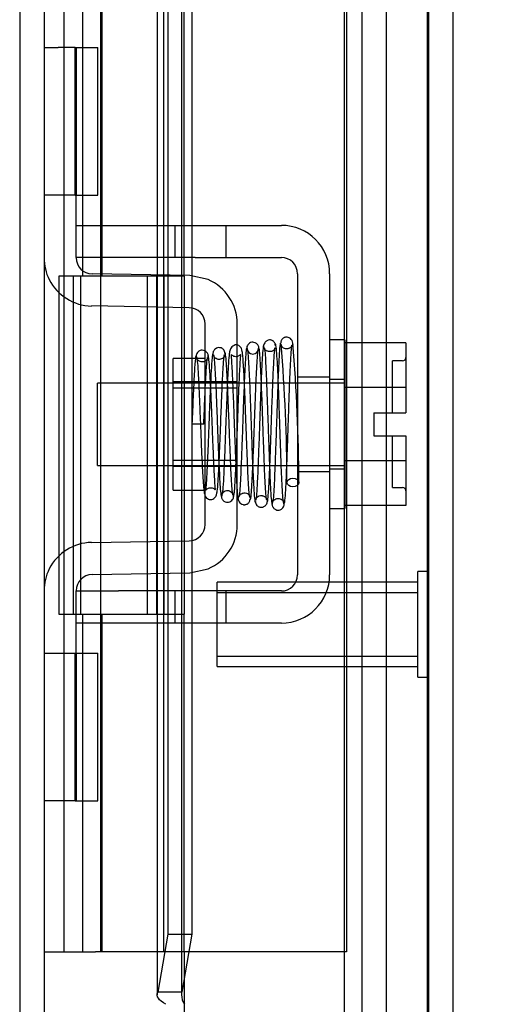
# Model space of a CAD drawing. Header units: inches. Extents: x 1 to 240, y -1 to 159.
# Tile 4 of 61: x 20.89 to 22.33, y 63.66 to 66.57. Entities that reach past the tile are written whole.
import ezdxf
from ezdxf.enums import TextEntityAlignment as Align
from ezdxf.lldxf.tags import DXFTag

# ---------------------------------------------------------------- set-up
doc = ezdxf.new("R2010")
doc.units = ezdxf.units.IN
doc.header["$MEASUREMENT"] = 0
for name, color, linetype in [('COM42667', 7, 'Continuous'), ('COM42780', 7, 'Continuous'), ('COM48605', 7, 'Continuous'), ('COM70220', 7, 'Continuous'), ('COM70726-5', 7, 'Continuous'), ('Default', 7, 'Continuous'), ('HNG10620-32B', 7, 'Continuous'), ('HNG10620-32C', 7, 'Continuous'), ('HNG10620-32P', 7, 'Continuous'), ('SCC19011', 7, 'Continuous'), ('SPR20265', 7, 'Continuous'), ('STD26258', 7, 'Continuous'), ('WAF25035', 7, 'Continuous')]:
    doc.layers.add(name, color=color, linetype=linetype)
doc.styles.add('SEACAD_Times_New_Roman', font='times.ttf')
tags = doc.linetypes.add('HIDDEN2', pattern=[0.1875, 0.125, -0.0625]).pattern_tags.tags
tags[6:7] = [DXFTag(74, 4), DXFTag(75, 0), DXFTag(340, '0'), DXFTag(46, 0.0), DXFTag(50, 0.0), DXFTag(44, 0.0), DXFTag(45, 0.0)]
tags[4:5] = [DXFTag(74, 4), DXFTag(75, 0), DXFTag(340, '0'), DXFTag(46, 0.0), DXFTag(50, 0.0), DXFTag(44, 0.0), DXFTag(45, 0.0)]
doc.dimstyles.new('HAMMOND_(STH_-_240x160)', dxfattribs={"dimtxt": 1, "dimasz": 1.25, "dimexe": 0.5, "dimexo": 0.5, "dimgap": 0.25, "dimtad": 0, "dimtih": 1, "dimtoh": 1, "dimlfac": 0.125, "dimzin": 0, "dimdsep": 46, "dimtxsty": 'SEACAD_Times_New_Roman', "dimblk1": '_SE_FILLED', "dimblk2": '_SE_FILLED', "dimsah": 1, "dimcen": 0.5, "dimadec": 0, "dimazin": 0, "dimtfac": 0.8, "dimtofl": 0, "dimtmove": 0, "dimatfit": 3, "dimfxl": 1, "dimtolj": 1, "dimtzin": 0, "dimarcsym": 0})

# ---------------------------------------------------------------- blocks, each defined once
blk = doc.blocks.new('SE6')
at = {"layer": 'COM42667', "color": 7, "linetype": 'HIDDEN2'}
for p, q in [((21.0603, 65.9638), (21.1853, 65.9638)), ((21.1853, 65.9638), (21.3523, 65.9638)), ((21.3523, 65.9638), (21.4123, 65.9638)), ((21.3523, 65.9638), (21.3523, 65.8688)), ((21.4123, 65.9638), (21.6678, 65.9638)), ((21.5048, 65.8688), (21.5048, 65.9638)), ((21.0603, 65.8688), (21.0603, 65.9063)), ((21.1853, 65.8688), (21.0603, 65.8688)), ((21.3523, 65.8688), (21.1853, 65.8688)), ((21.4123, 65.8688), (21.3523, 65.8688)), ((21.4123, 65.8688), (21.6678, 65.8688)), ((21.7158, 65.8208), (21.7158, 64.9293)), ((21.8108, 65.8208), (21.8108, 64.9293)), ((21.7158, 65.5156), (21.8108, 65.5156)), ((21.7158, 65.2346), (21.8108, 65.2346)), ((21.0603, 64.8813), (21.1853, 64.8813)), ((21.0603, 64.8438), (21.0603, 64.8813)), ((21.3523, 64.8813), (21.1853, 64.8813)), ((21.4123, 64.8813), (21.3523, 64.8813)), ((21.3523, 64.8813), (21.3523, 64.7863)), ((21.6678, 64.8813), (21.4123, 64.8813)), ((21.5048, 64.7863), (21.5048, 64.8813)), ((21.1853, 64.7863), (21.0603, 64.7863)), ((21.1853, 64.7873), (21.1853, 64.7863)), ((21.1853, 64.7873), (21.2452, 64.7873)), ((21.3523, 64.7863), (21.1853, 64.7863)), ((21.2452, 64.7873), (21.2452, 64.7863)), ((21.2452, 64.7873), (21.2735, 64.7873)), ((21.2735, 64.7873), (21.2735, 64.7863)), ((21.2735, 64.7873), (21.352, 64.7873)), ((21.4123, 64.7863), (21.3523, 64.7863)), ((21.3861, 64.7873), (21.3861, 64.7863)), ((21.6678, 64.7863), (21.4123, 64.7863)), ((21.413, 64.7873), (21.4353, 64.7873)), ((21.4353, 64.7873), (21.4353, 64.7863))]:
    blk.add_line(p, q, dxfattribs=at)
for centre, radius, start, end in [((21.6678, 65.8208), 0.143, 0, 90), ((21.6678, 65.8208), 0.048, 0, 90), ((21.6678, 64.9293), 0.143, 270, 0), ((21.6678, 64.9293), 0.048, 270, 0)]:
    blk.add_arc(centre, radius, start, end, dxfattribs=at)
at = {"layer": 'COM42780', "color": 7, "linetype": 'HIDDEN2'}
for p, q in [((20.9653, 66.4903), (21.0072, 66.4903)), ((21.0576, 66.4903), (21.0072, 66.4903)), ((21.0576, 66.4903), (21.1247, 66.4903)), ((21.0576, 66.0533), (21.0576, 66.4903)), ((21.0603, 66.4903), (21.0603, 66.0533)), ((21.1247, 66.0533), (21.1247, 66.4903)), ((21.0072, 66.0533), (20.9653, 66.0533)), ((21.0576, 66.0533), (21.0072, 66.0533)), ((21.0576, 66.0533), (21.1247, 66.0533)), ((21.0603, 65.9063), (21.0603, 66.0533)), ((21.3968, 65.815), (21.1075, 65.8201)), ((21.4509, 65.8033), (21.3968, 65.815)), ((21.3951, 65.72), (21.1058, 65.7251)), ((21.4423, 65.0781), (21.4423, 65.672)), ((21.5373, 65.0781), (21.5373, 65.672)), ((21.3473, 65.1801), (21.3473, 65.5701)), ((21.4423, 65.5701), (21.3473, 65.5701)), ((21.5373, 65.5001), (21.3473, 65.5001)), ((21.5373, 65.4816), (21.3473, 65.4816)), ((21.3473, 65.2686), (21.5373, 65.2686)), ((21.5373, 65.2501), (21.3473, 65.2501)), ((21.3473, 65.1801), (21.4423, 65.1801)), ((21.1058, 65.025), (21.3951, 65.0301)), ((21.1075, 64.93), (21.3968, 64.9351)), ((21.3968, 64.9351), (21.4509, 64.9468)), ((21.0603, 64.6968), (21.0603, 64.8438)), ((20.9653, 64.6968), (21.0072, 64.6968)), ((21.0072, 64.6968), (21.0576, 64.6968)), ((21.0576, 64.6968), (21.1247, 64.6968)), ((21.0576, 64.2598), (21.0576, 64.6968)), ((21.0603, 64.6968), (21.0603, 64.2598)), ((21.1247, 64.2598), (21.1247, 64.6968)), ((21.0593, 64.565), (21.0603, 64.565)), ((21.0593, 64.4557), (21.0593, 64.565)), ((21.0593, 64.5347), (21.0603, 64.5347)), ((21.0593, 64.4557), (21.0603, 64.4557)), ((21.0593, 64.4251), (21.0593, 64.4557)), ((21.0593, 64.4499), (21.0603, 64.4499)), ((21.0593, 64.4251), (21.0603, 64.4251)), ((21.0593, 64.3915), (21.0593, 64.4251)), ((21.0593, 64.3915), (21.0603, 64.3915)), ((21.0072, 64.2598), (20.9653, 64.2598)), ((21.0576, 64.2598), (21.0072, 64.2598)), ((21.0576, 64.2598), (21.1247, 64.2598))]:
    blk.add_line(p, q, dxfattribs=at)
for centre, radius, start, end in [((21.1083, 65.868), 0.143, 180, 206.9082), ((21.1083, 65.868), 0.048, 180, 269), ((21.1083, 65.868), 0.143, 206.9082, 269), ((21.3943, 65.672), 0.143, 0, 66.6665), ((21.3943, 65.672), 0.048, 0, 89), ((21.3943, 65.0781), 0.048, 271, 0), ((21.3943, 65.0781), 0.143, 293.3335, 0), ((21.1083, 64.8821), 0.143, 91, 153.0918), ((21.1083, 64.8821), 0.143, 153.0918, 180), ((21.1083, 64.8821), 0.048, 91, 180)]:
    blk.add_arc(centre, radius, start, end, dxfattribs=at)
at = {"layer": 'COM48605', "color": 7, "linetype": 'HIDDEN2'}
for p, q in [((22.1033, 96.8076), (22.1033, 62.8186)), ((21.3003, 95.9401), (21.3003, 63.686)), ((21.3723, 95.9401), (21.3723, 63.686)), ((21.3319, 95.7604), (21.3319, 63.8657)), ((21.4028, 83.7906), (21.4028, 63.8657)), ((21.3319, 63.8657), (21.3019, 63.6931)), ((21.3319, 63.8657), (21.4028, 63.8657)), ((21.4028, 63.8657), (21.3728, 63.6931)), ((21.3728, 63.6931), (21.3019, 63.6931))]:
    blk.add_line(p, q, dxfattribs=at)
at = {"layer": 'COM48605', "color": 7, "linetype": 'Continuous'}
for p, q in [((22.1753, 96.8076), (22.1753, 62.8186)), ((21.3803, 63.8131), (21.3803, 62.7826))]:
    blk.add_line(p, q, dxfattribs=at)
at = {"layer": 'COM48605', "color": 7, "linetype": 'HIDDEN2'}
blk.add_arc((21.4258, 63.6862), 0.0534, 180.2336, 212.4219, dxfattribs=at)
blk.add_open_spline([(21.3256, 63.6576), (21.3155, 63.6635), (21.308, 63.6694), (21.2999, 63.6813), (21.2992, 63.6872), (21.3019, 63.6931)], degree=3, knots=[0, 0, 0, 0, 0.5, 0.5, 1, 1, 1, 1], dxfattribs=at)
at = {"layer": 'COM70220', "color": 7, "linetype": 'HIDDEN2'}
for p, q in [((21.8533, 96.2906), (21.8533, 63.3356)), ((22.0993, 96.2906), (22.0993, 63.3356)), ((22.1013, 96.2906), (22.1013, 63.3356)), ((22.1023, 96.2906), (22.1023, 63.3356))]:
    blk.add_line(p, q, dxfattribs=at)
at = {"layer": 'COM70726-5', "color": 7, "linetype": 'HIDDEN2'}
for p, q in [((20.8933, 97.658), (20.8933, 61.9681)), ((21.9063, 96.5263), (21.9063, 63.0998)), ((21.9783, 96.5263), (21.9783, 63.0998))]:
    blk.add_line(p, q, dxfattribs=at)
at = {"layer": 'COM70726-5', "color": 7, "linetype": 'Continuous'}
blk.add_line((20.9653, 97.658), (20.9653, 61.9681), dxfattribs=at)
at = {"layer": 'HNG10620-32B', "color": 7, "linetype": 'HIDDEN2'}
for p, q in [((21.0253, 63.8131), (21.0253, 95.8131)), ((21.0797, 65.8131), (21.0797, 66.8131)), ((21.137, 65.8131), (21.137, 66.8131)), ((21.3203, 65.8131), (21.3203, 66.8131)), ((21.0797, 63.8131), (21.0797, 64.8131)), ((21.137, 63.8131), (21.137, 64.8131)), ((21.3203, 63.8131), (21.3203, 64.8131))]:
    blk.add_line(p, q, dxfattribs=at)
at = {"layer": 'HNG10620-32B', "color": 7, "linetype": 'Continuous'}
for p, q in [((21.3803, 65.8131), (21.3803, 66.8131)), ((21.1178, 65.8131), (21.0091, 65.8131)), ((21.0091, 65.8131), (21.0091, 64.8131)), ((21.0515, 65.8131), (21.0515, 64.8131)), ((21.3803, 65.8131), (21.1178, 65.8131)), ((21.0091, 64.8131), (21.1178, 64.8131)), ((21.1178, 64.8131), (21.3803, 64.8131)), ((21.3803, 63.8131), (21.3803, 64.8131)), ((20.9653, 63.8131), (20.9914, 63.8131)), ((20.9914, 63.8131), (21.1178, 63.8131)), ((21.3803, 63.8131), (21.1178, 63.8131))]:
    blk.add_line(p, q, dxfattribs=at)
at = {"layer": 'HNG10620-32C', "color": 7, "linetype": 'HIDDEN2'}
for p, q in [((21.8603, 95.8131), (21.8603, 63.8131)), ((21.1328, 65.8131), (21.1328, 64.8131)), ((21.2703, 65.8131), (21.2703, 64.8131)), ((21.2983, 65.8131), (21.2983, 64.8131)), ((21.3203, 65.8131), (21.3203, 64.8131)), ((21.4093, 63.8131), (21.3803, 63.8131)), ((21.8603, 63.8131), (21.4093, 63.8131))]:
    blk.add_line(p, q, dxfattribs=at)
at = {"layer": 'HNG10620-32C', "color": 7, "linetype": 'Continuous'}
for p, q in [((21.0728, 65.8131), (21.0728, 64.8131)), ((21.3803, 65.8131), (21.1178, 65.8131)), ((21.3803, 65.8131), (21.3803, 64.8131)), ((21.1178, 64.8131), (21.3803, 64.8131))]:
    blk.add_line(p, q, dxfattribs=at)
at = {"layer": 'HNG10620-32P', "color": 7, "linetype": 'HIDDEN2'}
for p, q in [((21.1328, 95.3742), (21.1328, 63.8131)), ((21.3203, 63.8131), (21.3203, 95.3742))]:
    blk.add_line(p, q, dxfattribs=at)
at = {"layer": 'SCC19011', "color": 7, "linetype": 'HIDDEN2'}
for p, q in [((22.0368, 65.6161), (21.8558, 65.6161)), ((22.0368, 65.6161), (22.0368, 65.4839)), ((21.9968, 65.4091), (21.9968, 65.5626)), ((22.0268, 65.5626), (21.9968, 65.5626)), ((21.1238, 65.2531), (21.1238, 65.4971)), ((21.8558, 65.4971), (21.1238, 65.4971)), ((22.0368, 65.4839), (21.8558, 65.4839)), ((22.0368, 65.4839), (22.0368, 65.4091)), ((21.9418, 65.4091), (21.9418, 65.3411)), ((21.9418, 65.4091), (22.0368, 65.4091)), ((21.9418, 65.3411), (22.0368, 65.3411)), ((21.9968, 65.1876), (21.9968, 65.3411)), ((22.0368, 65.3411), (22.0368, 65.2662)), ((21.1238, 65.2531), (21.8558, 65.2531)), ((22.0368, 65.2662), (21.8558, 65.2662)), ((22.0368, 65.2662), (22.0368, 65.1341)), ((21.9968, 65.1876), (22.0268, 65.1876)), ((22.0368, 65.1341), (21.8558, 65.1341))]:
    blk.add_line(p, q, dxfattribs=at)
for centre, start, end in [((22.0268, 65.5726), 270, 0), ((22.0268, 65.1776), 0, 90)]:
    blk.add_arc(centre, 0.01, start, end, dxfattribs=at)
at = {"layer": 'SPR20265', "color": 7, "linetype": 'HIDDEN2'}
blk.add_line((21.4383, 65.3751), (21.4033, 65.3751), dxfattribs=at)
for centre, radius, start, end in [((21.5834, 65.5997), 0.0169, 180.7799, 0.2284), ((16.7653, 65.1974), 4.9192, 0.0554, 4.8416), ((16.7347, 65.1961), 4.9849, 0.0776, 4.8175)]:
    blk.add_arc(centre, radius, start, end, dxfattribs=at)
blk.add_ellipse((21.702, 65.2025), major_axis=(0.0175, 0), ratio=0.707107, dxfattribs=at)
for points, knots in [([(21.6501, 65.6072), (21.6501, 65.6081), (21.6501, 65.6097), (21.6496, 65.6126), (21.6486, 65.6154), (21.647, 65.6181), (21.6448, 65.6206), (21.6421, 65.6226), (21.639, 65.624), (21.6343, 65.625), (21.6282, 65.6241), (21.6209, 65.6197), (21.6151, 65.6108), (21.6142, 65.6042), (21.6137, 65.6)], [0, 0, 0, 0, 0.045056, 0.086229, 0.124988, 0.163044, 0.202115, 0.243689, 0.288908, 0.338607, 0.455438, 0.607761, 0.792001, 1, 1, 1, 1]), ([(21.7025, 65.6109), (21.7022, 65.6139), (21.7016, 65.6187), (21.6978, 65.6261), (21.692, 65.6311), (21.6861, 65.633), (21.6815, 65.6331), (21.6781, 65.6324), (21.6748, 65.631), (21.6718, 65.6288), (21.6693, 65.6259), (21.6675, 65.6227), (21.6664, 65.6191), (21.6663, 65.617), (21.6663, 65.6157)], [0, 0, 0, 0, 0.174153, 0.333945, 0.47646, 0.59716, 0.649734, 0.701139, 0.752042, 0.802639, 0.852867, 0.902545, 0.951555, 1, 1, 1, 1]), ([(21.4521, 65.5743), (21.4517, 65.5777), (21.4508, 65.5833), (21.4449, 65.5907), (21.4376, 65.5942), (21.4306, 65.5946), (21.424, 65.5922), (21.4191, 65.5878), (21.4162, 65.5823), (21.4159, 65.5788), (21.4157, 65.5769)], [0, 0, 0, 0, 0.171749, 0.337669, 0.486578, 0.613302, 0.730062, 0.835396, 0.925606, 1, 1, 1, 1]), ([(21.5006, 65.5847), (21.5006, 65.5856), (21.5006, 65.5871), (21.5, 65.5899), (21.4989, 65.5926), (21.4973, 65.5952), (21.4951, 65.5976), (21.4914, 65.6003), (21.4857, 65.6022), (21.4787, 65.6016), (21.4714, 65.5978), (21.4656, 65.5899), (21.4647, 65.584), (21.4642, 65.5804)], [0, 0, 0, 0, 0.035882, 0.073188, 0.112909, 0.155738, 0.202044, 0.251913, 0.361271, 0.485727, 0.637722, 0.812554, 1, 1, 1, 1]), ([(21.5745, 65.1578), (21.574, 65.1609), (21.5731, 65.1664), (21.5712, 65.1879), (21.5692, 65.2243), (21.567, 65.2763), (21.5651, 65.3265), (21.5635, 65.3702), (21.5622, 65.4055), (21.5611, 65.4355), (21.56, 65.4641), (21.5587, 65.494), (21.5573, 65.5242), (21.5557, 65.5527), (21.554, 65.5753), (21.5523, 65.5901), (21.5498, 65.5986), (21.5479, 65.6032), (21.5402, 65.6096), (21.5297, 65.611), (21.5178, 65.6022), (21.5142, 65.5891), (21.5126, 65.5751), (21.5104, 65.547), (21.5085, 65.5079), (21.5068, 65.4669), (21.5052, 65.4269), (21.5034, 65.3788), (21.5014, 65.3244), (21.4992, 65.2678), (21.4967, 65.2153), (21.4946, 65.1828), (21.4927, 65.167), (21.4918, 65.1646), (21.4913, 65.1633)], [0, 0, 0, 0, 0.030588, 0.059502, 0.112112, 0.15811, 0.197452, 0.230137, 0.256167, 0.276711, 0.298882, 0.32391, 0.351827, 0.382688, 0.416108, 0.444805, 0.466192, 0.480295, 0.488754, 0.504028, 0.526129, 0.547052, 0.567589, 0.611179, 0.65858, 0.685494, 0.716984, 0.753026, 0.793568, 0.838557, 0.887974, 0.941711, 0.970313, 1, 1, 1, 1]), ([(21.566, 65.6022), (21.5651, 65.6004), (21.5637, 65.5966), (21.5614, 65.5689), (21.5595, 65.5338), (21.5578, 65.4951), (21.5563, 65.4576), (21.555, 65.4241), (21.554, 65.3961), (21.5532, 65.3716), (21.5523, 65.3462), (21.5512, 65.3161), (21.5498, 65.2809), (21.5483, 65.2428), (21.5465, 65.2054), (21.5445, 65.1748), (21.5431, 65.1624), (21.5424, 65.1597)], [0, 0, 0, 0, 0.0928445, 0.1764398, 0.250853, 0.3161117, 0.3722873, 0.4194413, 0.4575828, 0.486995, 0.5193932, 0.5610525, 0.6119191, 0.6718945, 0.7408311, 0.8186093, 0.9050834, 0.9050834, 0.9050834, 0.9050834]), ([(21.6015, 65.5995), (21.6011, 65.6026), (21.6005, 65.6066), (21.5972, 65.6115), (21.5931, 65.6153), (21.5871, 65.6179), (21.5801, 65.618), (21.5736, 65.6155), (21.5687, 65.6109), (21.5658, 65.6053), (21.5654, 65.6017), (21.5653, 65.5998)], [0, 0, 0, 0, 0.147667, 0.223434, 0.298136, 0.43794, 0.563031, 0.685887, 0.803032, 0.90871, 1, 1, 1, 1]), ([(21.566, 65.5986), (21.5668, 65.5967), (21.5683, 65.5927), (21.5705, 65.5651), (21.5724, 65.5292), (21.5741, 65.4901), (21.5755, 65.4522), (21.5768, 65.4183), (21.5778, 65.3901), (21.5786, 65.3651), (21.5796, 65.3392), (21.5807, 65.3081), (21.582, 65.2718), (21.5836, 65.2325), (21.5855, 65.1936), (21.5877, 65.1607), (21.5898, 65.1434), (21.5911, 65.1423), (21.5916, 65.1427)], [0, 0, 0, 0, 0.0901431, 0.1716896, 0.2445993, 0.3087647, 0.3640858, 0.4105135, 0.4480006, 0.4769549, 0.5095978, 0.5514293, 0.6025201, 0.6629378, 0.7327928, 0.8121465, 0.90117, 0.9556697, 0.9556697, 0.9556697, 0.9556697]), ([(21.5768, 65.1533), (21.5776, 65.1567), (21.5792, 65.1704), (21.5813, 65.2026), (21.5832, 65.2413), (21.5848, 65.2802), (21.5862, 65.3159), (21.5873, 65.3462), (21.5882, 65.3716), (21.589, 65.3961), (21.59, 65.424), (21.5913, 65.4573), (21.5927, 65.4945), (21.5944, 65.5327), (21.5963, 65.567), (21.5985, 65.5937), (21.5999, 65.597), (21.6008, 65.5985)], [0.0993683, 0.0993683, 0.0993683, 0.0993683, 0.186074, 0.2649442, 0.3344393, 0.3946082, 0.4454453, 0.4869702, 0.519214, 0.5484623, 0.5863614, 0.633159, 0.6888194, 0.753351, 0.826756, 0.908978, 1, 1, 1, 1]), ([(21.6143, 65.6045), (21.6134, 65.5969), (21.6118, 65.5828), (21.6091, 65.5333), (21.6065, 65.4674), (21.6038, 65.3893), (21.6015, 65.3217), (21.5996, 65.2712), (21.5982, 65.236), (21.5967, 65.2051), (21.5953, 65.1798), (21.5938, 65.1602), (21.5928, 65.1539), (21.5923, 65.1504)], [0, 0, 0, 0, 0.115205, 0.233158, 0.353934, 0.477428, 0.603662, 0.668044, 0.733093, 0.798807, 0.865217, 0.932283, 1, 1, 1, 1]), ([(21.6253, 65.1508), (21.625, 65.1504), (21.624, 65.1511), (21.6223, 65.1659), (21.6203, 65.1968), (21.6185, 65.2342), (21.617, 65.2726), (21.6156, 65.3084), (21.6146, 65.3392), (21.6136, 65.3651), (21.6128, 65.3901), (21.6118, 65.4183), (21.6105, 65.4524), (21.6091, 65.4907), (21.6074, 65.5303), (21.6054, 65.5669), (21.6032, 65.5953), (21.6017, 65.5999), (21.6008, 65.6021)], [0.0521708, 0.0521708, 0.0521708, 0.0521708, 0.0958626, 0.1829684, 0.2611836, 0.3304706, 0.3907088, 0.4418475, 0.4838361, 0.5166603, 0.5458022, 0.5835599, 0.6303746, 0.6862392, 0.7511598, 0.8251036, 0.9080332, 1, 1, 1, 1]), ([(21.6487, 65.6), (21.6489, 65.5995), (21.6489, 65.5988), (21.6468, 65.5953), (21.6425, 65.5918), (21.6372, 65.59), (21.6327, 65.5898), (21.6293, 65.5903), (21.6257, 65.5914), (21.6223, 65.5934), (21.6192, 65.5962), (21.6169, 65.5997), (21.6154, 65.6036), (21.6152, 65.6059), (21.6151, 65.6072)], [0, 0, 0, 0, 0.182514, 0.338191, 0.470751, 0.582664, 0.63137, 0.678169, 0.726749, 0.777741, 0.831093, 0.886283, 0.942688, 1, 1, 1, 1]), ([(21.6166, 65.6025), (21.6169, 65.6029), (21.6178, 65.6024), (21.6194, 65.5887), (21.6213, 65.5587), (21.623, 65.5209), (21.6246, 65.4819), (21.6259, 65.4454), (21.627, 65.414), (21.6279, 65.3874), (21.6288, 65.3616), (21.6298, 65.332), (21.631, 65.2965), (21.6325, 65.2563), (21.6342, 65.2146), (21.6361, 65.1761), (21.6383, 65.1449), (21.6398, 65.1394), (21.6407, 65.1366)], [0.0593106, 0.0593106, 0.0593106, 0.0593106, 0.0946045, 0.1809036, 0.2586064, 0.3275376, 0.387552, 0.4384775, 0.480204, 0.5126619, 0.5421123, 0.5803019, 0.6275126, 0.683749, 0.749068, 0.8235326, 0.9071551, 1, 1, 1, 1]), ([(21.6272, 65.1483), (21.6281, 65.1552), (21.6297, 65.1683), (21.6324, 65.2159), (21.635, 65.2805), (21.6377, 65.358), (21.64, 65.4258), (21.6419, 65.4768), (21.6433, 65.5128), (21.6448, 65.5447), (21.6462, 65.571), (21.6477, 65.5916), (21.6487, 65.5986), (21.6492, 65.6025)], [0, 0, 0, 0, 0.113671, 0.23054, 0.350518, 0.473738, 0.600063, 0.664705, 0.730154, 0.796388, 0.863439, 0.931315, 1, 1, 1, 1]), ([(21.6646, 65.6147), (21.6638, 65.6107), (21.6623, 65.5956), (21.6602, 65.5595), (21.6583, 65.5174), (21.6567, 65.4754), (21.6554, 65.4368), (21.6543, 65.404), (21.6533, 65.3767), (21.6525, 65.3505), (21.6515, 65.321), (21.6503, 65.2857), (21.6488, 65.2465), (21.6471, 65.2066), (21.6452, 65.1705), (21.6438, 65.1533), (21.643, 65.1479), (21.643, 65.1478)], [0.0983948, 0.0983948, 0.0983948, 0.0983948, 0.1871554, 0.2663663, 0.3361658, 0.3965869, 0.4477093, 0.4895814, 0.5222603, 0.5512647, 0.5888192, 0.635325, 0.6907383, 0.7550067, 0.828036, 0.9097131, 0.9127048, 0.9127048, 0.9127048, 0.9127048]), ([(21.6755, 65.1397), (21.6747, 65.1422), (21.6733, 65.1473), (21.6711, 65.1777), (21.6691, 65.2155), (21.6674, 65.2568), (21.666, 65.2967), (21.6648, 65.3321), (21.6638, 65.3616), (21.6629, 65.3874), (21.662, 65.4141), (21.6609, 65.4457), (21.6595, 65.4828), (21.6579, 65.523), (21.656, 65.5625), (21.6537, 65.5951), (21.6516, 65.6119), (21.6503, 65.6127), (21.6498, 65.6123)], [0, 0, 0, 0, 0.0909912, 0.1731581, 0.246498, 0.3109571, 0.3665427, 0.4132688, 0.4511042, 0.480301, 0.512507, 0.5539869, 0.6047791, 0.6649261, 0.734442, 0.8134005, 0.9019189, 0.9500215, 0.9500215, 0.9500215, 0.9500215]), ([(21.7013, 65.6157), (21.7012, 65.6149), (21.7011, 65.6135), (21.7005, 65.6108), (21.6994, 65.6081), (21.6978, 65.6055), (21.6957, 65.603), (21.6931, 65.6009), (21.6901, 65.5994), (21.6857, 65.598), (21.6799, 65.5978), (21.6731, 65.6003), (21.668, 65.6059), (21.6676, 65.609), (21.6675, 65.6109)], [0, 0, 0, 0, 0.041729, 0.082427, 0.123602, 0.166402, 0.211506, 0.259177, 0.309428, 0.362216, 0.478123, 0.623352, 0.798377, 1, 1, 1, 1]), ([(21.6776, 65.1428), (21.6777, 65.1436), (21.6786, 65.1494), (21.6801, 65.1685), (21.6821, 65.2054), (21.6838, 65.2459), (21.6852, 65.2854), (21.6865, 65.3209), (21.6875, 65.3505), (21.6883, 65.3767), (21.6893, 65.404), (21.6904, 65.4367), (21.6917, 65.4749), (21.6933, 65.5163), (21.6951, 65.5573), (21.6971, 65.592), (21.6985, 65.6061), (21.6992, 65.6095)], [0.0771144, 0.0771144, 0.0771144, 0.0771144, 0.0918601, 0.1746853, 0.2485323, 0.3133613, 0.3691483, 0.4158977, 0.4536069, 0.4827101, 0.5154761, 0.557406, 0.6084984, 0.6687214, 0.7380462, 0.8163848, 0.9037349, 0.9037349, 0.9037349, 0.9037349]), ([(21.415, 65.5777), (21.4144, 65.576), (21.4133, 65.569), (21.4116, 65.5508), (21.4099, 65.5253), (21.4083, 65.4933), (21.4066, 65.4567), (21.4049, 65.416), (21.4039, 65.3902), (21.4033, 65.3751)], [0.1262894, 0.1262894, 0.1262894, 0.1262894, 0.2522008, 0.3777822, 0.5029693, 0.6277666, 0.7522043, 0.8763068, 1, 1, 1, 1]), ([(21.4165, 65.5747), (21.4171, 65.573), (21.418, 65.5698), (21.4199, 65.5532), (21.4219, 65.5224), (21.4242, 65.4762), (21.4261, 65.4306), (21.4277, 65.3905), (21.429, 65.3576), (21.4301, 65.3287), (21.4313, 65.2998), (21.4326, 65.2687), (21.4342, 65.2367), (21.436, 65.2066), (21.4379, 65.1837), (21.4397, 65.1697), (21.4424, 65.1619), (21.4445, 65.1576), (21.4511, 65.153), (21.4567, 65.1517), (21.4624, 65.152), (21.4685, 65.1548), (21.4741, 65.1607), (21.4766, 65.1682), (21.4786, 65.1799), (21.4808, 65.2047), (21.4827, 65.2397), (21.4844, 65.2775), (21.486, 65.3151), (21.4878, 65.3608), (21.4897, 65.4131), (21.4919, 65.4686), (21.4944, 65.5212), (21.497, 65.5651), (21.4987, 65.5759), (21.4998, 65.5817)], [0, 0, 0, 0, 0.030138, 0.058644, 0.110543, 0.155891, 0.194555, 0.22648, 0.251609, 0.272114, 0.295474, 0.322352, 0.352806, 0.386929, 0.423211, 0.452733, 0.474035, 0.48711, 0.495203, 0.500931, 0.507948, 0.516068, 0.524564, 0.543018, 0.563663, 0.607437, 0.654882, 0.682303, 0.714219, 0.750638, 0.791534, 0.836919, 0.886807, 0.941147, 1, 1, 1, 1]), ([(21.4507, 65.5769), (21.4506, 65.5755), (21.4505, 65.573), (21.4491, 65.569), (21.4468, 65.5655), (21.4438, 65.5627), (21.4404, 65.5607), (21.4359, 65.5593), (21.4303, 65.5592), (21.4241, 65.5615), (21.4196, 65.5657), (21.4172, 65.5706), (21.4171, 65.5729), (21.4171, 65.5743)], [0, 0, 0, 0, 0.062102, 0.127036, 0.193129, 0.258648, 0.322128, 0.382614, 0.496212, 0.616438, 0.741896, 0.869698, 1, 1, 1, 1]), ([(21.4383, 65.3751), (21.4389, 65.3902), (21.4399, 65.4158), (21.4416, 65.4561), (21.4432, 65.4921), (21.4448, 65.5232), (21.4465, 65.5478), (21.4481, 65.565), (21.4491, 65.5715), (21.4497, 65.5729)], [0, 0, 0, 0, 0.125192, 0.2503696, 0.3754503, 0.5004684, 0.6254513, 0.7503882, 0.8752185, 0.8752185, 0.8752185, 0.8752185]), ([(21.4649, 65.5843), (21.4643, 65.5818), (21.4635, 65.5773), (21.4616, 65.5587), (21.4596, 65.5264), (21.4574, 65.4791), (21.4555, 65.4327), (21.4539, 65.3914), (21.4526, 65.3577), (21.4515, 65.3291), (21.4504, 65.3021), (21.4493, 65.2739), (21.448, 65.2454), (21.4466, 65.2184), (21.4453, 65.1969), (21.4441, 65.1841), (21.4444, 65.1803), (21.4448, 65.1807), (21.4507, 65.1857), (21.4611, 65.1882), (21.47, 65.1836), (21.4735, 65.18), (21.4719, 65.1887), (21.4706, 65.2119), (21.4686, 65.2479), (21.4669, 65.2863), (21.4653, 65.3239), (21.4635, 65.3691), (21.4615, 65.4203), (21.4593, 65.4739), (21.4569, 65.5238), (21.4542, 65.5644), (21.4524, 65.5732), (21.4514, 65.5778)], [0, 0, 0, 0, 0.030624, 0.059572, 0.112296, 0.158496, 0.198178, 0.231383, 0.258144, 0.279018, 0.300893, 0.325848, 0.353832, 0.384782, 0.418556, 0.448709, 0.470924, 0.485481, 0.493857, 0.506964, 0.5258, 0.535355, 0.565296, 0.608976, 0.656578, 0.684104, 0.716046, 0.752413, 0.793173, 0.838315, 0.887857, 0.941737, 1, 1, 1, 1]), ([(21.4992, 65.5804), (21.4992, 65.5785), (21.4989, 65.5756), (21.4945, 65.57), (21.4881, 65.567), (21.4815, 65.5667), (21.476, 65.5684), (21.4721, 65.571), (21.4697, 65.5734), (21.4678, 65.5761), (21.4666, 65.579), (21.4658, 65.582), (21.4657, 65.5837), (21.4656, 65.5847)], [0, 0, 0, 0, 0.182694, 0.346276, 0.488158, 0.606317, 0.714771, 0.767541, 0.818616, 0.867529, 0.913978, 0.957988, 1, 1, 1, 1]), ([(21.4662, 65.5807), (21.4667, 65.5809), (21.4678, 65.5795), (21.4698, 65.5616), (21.4718, 65.5308), (21.4736, 65.4941), (21.4751, 65.4572), (21.4765, 65.4234), (21.4776, 65.3946), (21.4785, 65.3705), (21.4793, 65.3473), (21.4803, 65.321), (21.4816, 65.2895), (21.4831, 65.2545), (21.4848, 65.2188), (21.4867, 65.1869), (21.4889, 65.1635), (21.4903, 65.1606), (21.4911, 65.1597)], [0.0371956, 0.0371956, 0.0371956, 0.0371956, 0.0950268, 0.1815481, 0.2593321, 0.3282437, 0.3881762, 0.4389945, 0.4806028, 0.5129557, 0.5423464, 0.5804616, 0.6275872, 0.6837392, 0.7489853, 0.8234087, 0.9070556, 0.990788, 0.990788, 0.990788, 0.990788]), ([(21.5257, 65.1642), (21.525, 65.1648), (21.5237, 65.1673), (21.5216, 65.1893), (21.5197, 65.2202), (21.518, 65.2553), (21.5166, 65.2899), (21.5153, 65.3211), (21.5143, 65.3473), (21.5135, 65.3705), (21.5126, 65.3946), (21.5115, 65.4235), (21.5101, 65.4577), (21.5085, 65.4952), (21.5066, 65.533), (21.5045, 65.5653), (21.5024, 65.5853), (21.501, 65.5871), (21.5004, 65.587)], [0.0131658, 0.0131658, 0.0131658, 0.0131658, 0.0909604, 0.1731652, 0.2465793, 0.3111404, 0.3668432, 0.4136877, 0.4516326, 0.4809195, 0.513185, 0.5547397, 0.6056117, 0.6658064, 0.7353084, 0.8141543, 0.9023988, 0.9687744, 0.9687744, 0.9687744, 0.9687744]), ([(21.5261, 65.16), (21.5267, 65.1615), (21.5276, 65.1641), (21.5294, 65.1799), (21.5315, 65.2104), (21.5337, 65.2571), (21.5356, 65.3041), (21.5372, 65.3463), (21.5385, 65.3812), (21.5397, 65.4118), (21.5408, 65.4422), (21.5421, 65.4753), (21.5436, 65.5094), (21.5451, 65.5417), (21.5466, 65.5663), (21.5477, 65.579), (21.5474, 65.582), (21.5464, 65.5808), (21.5436, 65.5783), (21.5401, 65.5761), (21.5354, 65.5749), (21.5298, 65.575), (21.5243, 65.5772), (21.521, 65.5798), (21.5191, 65.5817), (21.5191, 65.5802), (21.5192, 65.5741), (21.5204, 65.559), (21.5218, 65.5347), (21.523, 65.5104), (21.5244, 65.4795), (21.5259, 65.4401), (21.5277, 65.3923), (21.5296, 65.3375), (21.5318, 65.2792), (21.5342, 65.2234), (21.5369, 65.1758), (21.5386, 65.1627), (21.5396, 65.1555)], [0, 0, 0, 0, 0.030225, 0.058803, 0.110858, 0.156431, 0.195456, 0.227938, 0.253865, 0.274459, 0.297581, 0.324594, 0.355453, 0.390107, 0.42783, 0.459209, 0.481159, 0.494005, 0.495926, 0.500825, 0.505329, 0.510836, 0.51729, 0.524444, 0.532575, 0.546917, 0.562289, 0.605902, 0.629239, 0.653669, 0.681658, 0.713975, 0.750652, 0.791681, 0.837105, 0.886957, 0.941226, 1, 1, 1, 1]), ([(21.4905, 65.1616), (21.4906, 65.1601), (21.4908, 65.1576), (21.4923, 65.1535), (21.4947, 65.15), (21.4988, 65.1463), (21.5048, 65.1438), (21.5119, 65.1439), (21.5184, 65.1466), (21.5233, 65.1514), (21.5262, 65.1575), (21.5266, 65.161), (21.5268, 65.1631)], [0, 0, 0, 0, 0.063176, 0.129473, 0.197366, 0.265212, 0.394679, 0.515177, 0.639946, 0.76535, 0.886036, 1, 1, 1, 1]), ([(21.4918, 65.1631), (21.492, 65.1657), (21.4926, 65.17), (21.4979, 65.1763), (21.5048, 65.1791), (21.5115, 65.1791), (21.5178, 65.1766), (21.5224, 65.1722), (21.5251, 65.1669), (21.5254, 65.1635), (21.5255, 65.1616)], [0, 0, 0, 0, 0.166659, 0.324905, 0.466035, 0.587816, 0.705555, 0.817002, 0.91633, 1, 1, 1, 1]), ([(21.539, 65.1597), (21.5395, 65.1545), (21.5405, 65.1481), (21.5475, 65.14), (21.5531, 65.1373), (21.5577, 65.1366), (21.5612, 65.1368), (21.5648, 65.1378), (21.5683, 65.1397), (21.5714, 65.1425), (21.5737, 65.146), (21.5751, 65.15), (21.5753, 65.1525), (21.5753, 65.154)], [0, 0, 0, 0, 0.314139, 0.451364, 0.572135, 0.625408, 0.67627, 0.728029, 0.781154, 0.835554, 0.89067, 0.945715, 1, 1, 1, 1]), ([(21.5404, 65.154), (21.5404, 65.1548), (21.5405, 65.1562), (21.5411, 65.1588), (21.5422, 65.1615), (21.5438, 65.1642), (21.546, 65.1666), (21.5486, 65.1687), (21.5515, 65.1703), (21.5559, 65.1717), (21.5617, 65.172), (21.5685, 65.1697), (21.5736, 65.1643), (21.5739, 65.1615), (21.574, 65.1597)], [0, 0, 0, 0, 0.041854, 0.08238, 0.123206, 0.165594, 0.2103, 0.257629, 0.307612, 0.360216, 0.47602, 0.621224, 0.796617, 1, 1, 1, 1]), ([(21.5928, 65.1526), (21.5927, 65.1532), (21.5927, 65.1543), (21.5948, 65.1582), (21.5992, 65.162), (21.6045, 65.1638), (21.6089, 65.164), (21.6123, 65.1636), (21.6159, 65.1625), (21.6193, 65.1605), (21.6223, 65.1576), (21.6247, 65.1542), (21.6261, 65.1502), (21.6264, 65.1479), (21.6264, 65.1465)], [0, 0, 0, 0, 0.174172, 0.32563, 0.457521, 0.571357, 0.621658, 0.670379, 0.72108, 0.774173, 0.829398, 0.886003, 0.943085, 1, 1, 1, 1]), ([(21.6412, 65.1383), (21.6413, 65.1397), (21.6414, 65.1422), (21.6428, 65.1461), (21.645, 65.1495), (21.6489, 65.1531), (21.6547, 65.1556), (21.6615, 65.1557), (21.6677, 65.1533), (21.6723, 65.149), (21.6748, 65.1437), (21.675, 65.1409), (21.675, 65.1392)], [0, 0, 0, 0, 0.06862, 0.139406, 0.210761, 0.281001, 0.412092, 0.530483, 0.651578, 0.772882, 0.88964, 1, 1, 1, 1]), ([(21.5915, 65.1465), (21.5914, 65.1456), (21.5915, 65.1441), (21.592, 65.1412), (21.593, 65.1385), (21.5946, 65.1357), (21.5968, 65.1333), (21.5995, 65.1313), (21.6026, 65.1299), (21.6072, 65.1288), (21.6133, 65.1296), (21.6206, 65.1337), (21.6264, 65.1423), (21.6273, 65.1486), (21.6278, 65.1526)], [0, 0, 0, 0, 0.042091, 0.081647, 0.120191, 0.15929, 0.200316, 0.244307, 0.29197, 0.343782, 0.463061, 0.615509, 0.797242, 1, 1, 1, 1]), ([(21.64, 65.1392), (21.6404, 65.1361), (21.6413, 65.1307), (21.6471, 65.1238), (21.6544, 65.1206), (21.6614, 65.1204), (21.6679, 65.1228), (21.6728, 65.1273), (21.6757, 65.1329), (21.676, 65.1364), (21.6762, 65.1383)], [0, 0, 0, 0, 0.156089, 0.311601, 0.454811, 0.580816, 0.702069, 0.815536, 0.915769, 1, 1, 1, 1])]:
    blk.add_open_spline(points, degree=3, knots=knots, dxfattribs=at)
for points in [[(21.6673, 65.617), (21.6669, 65.6175), (21.6666, 65.6179), (21.6663, 65.618)], [(21.7006, 65.612), (21.7009, 65.6118), (21.7013, 65.6111), (21.7016, 65.6103)], [(21.4167, 65.579), (21.4165, 65.5791), (21.4163, 65.5792), (21.4161, 65.5792)], [(21.4506, 65.574), (21.4508, 65.5739), (21.451, 65.5737), (21.4513, 65.5735)], [(21.5413, 65.1583), (21.5409, 65.1586), (21.5405, 65.1597), (21.5401, 65.161)], [(21.574, 65.1525), (21.5744, 65.1516), (21.5748, 65.151), (21.5752, 65.1508)]]:
    blk.add_open_spline(points, degree=3, dxfattribs=at)
at = {"layer": 'STD26258', "color": 7, "linetype": 'HIDDEN2'}
for p, q in [((22.072, 64.6263), (22.072, 64.9388)), ((22.1033, 64.9388), (22.072, 64.9388)), ((21.4783, 64.6576), (21.4783, 64.9076)), ((22.072, 64.9076), (21.4783, 64.9076)), ((21.4783, 64.8769), (22.072, 64.8769)), ((21.4783, 64.6882), (22.072, 64.6882)), ((21.4783, 64.6576), (22.072, 64.6576)), ((22.072, 64.6263), (22.1033, 64.6263))]:
    blk.add_line(p, q, dxfattribs=at)
at = {"layer": 'WAF25035', "color": 7, "linetype": 'HIDDEN2'}
for p, q in [((21.8558, 65.6251), (21.8108, 65.6251)), ((21.8558, 65.6251), (21.8558, 65.1251)), ((21.8558, 65.5076), (21.8108, 65.5076)), ((21.8108, 65.2426), (21.8558, 65.2426)), ((21.8108, 65.1251), (21.8558, 65.1251))]:
    blk.add_line(p, q, dxfattribs=at)
blk = doc.blocks.new('DMBLK2532')
at = {"layer": 'Default', "linetype": 'Continuous'}
for points in [[(26.6974, 95.6656), (26.4891, 96.9156), (26.2808, 95.6656)], [(26.6974, 63.9606), (26.2808, 63.9606), (26.4891, 62.7106)]]:
    blk.add_hatch(color=7, dxfattribs=at).paths.add_polyline_path(points)
at = {"layer": 'Default', "color": 7, "linetype": 'Continuous'}
for p, q in [((22.5673, 96.9156), (26.9891, 96.9156)), ((26.4891, 96.9156), (26.4891, 80.663)), ((26.4891, 77.813), (26.4891, 62.7106)), ((22.5673, 62.7106), (26.9891, 62.7106))]:
    blk.add_line(p, q, dxfattribs=at)
at = {"layer": 'Default', "color": 7, "linetype": 'Continuous', "style": 'SEACAD_Times_New_Roman'}
for s, p in [('34.21', (24.783, 80.3131)), ('DOOR', (24.392, 78.8131))]:
    blk.add_text(s, height=1, dxfattribs=at).set_placement(p, align=Align.TOP_LEFT)
blk = doc.blocks.new('_SE_FILLED')
at = {"color": 0}
blk.add_line((0, 0), (-1, 0), dxfattribs=at)
blk.add_solid([(0, 0), (-1, -0.1665), (-1, 0.1665), (0, 0)], dxfattribs=at)

msp = doc.modelspace()

# ---------------------------------------------------------------- block references
at = {"layer": 'Default'}
msp.add_blockref('SE6', (0, 0), dxfattribs=at)

# ---------------------------------------------------------------- dimensions: what is measured, and where the dimension line sits
at = {"layer": 'Default', "color": 7, "linetype": 'Continuous'}
dim = msp.add_linear_dim(base=(26.4891115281, 96.9155505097), p1=(22.0672949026, 96.9155505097), p2=(22.0672949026, 62.7105505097), angle=270, text='\\A1;<>\\PDOOR', dimstyle='HAMMOND_(STH_-_240x160)', override={"dimlfac": 1}, dxfattribs=at)
dim.commit()
dim.dimension.update_dxf_attribs({"geometry": 'DMBLK2532', "text_midpoint": (26.4891115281, 79.8130501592), "dimtype": 161})

doc.saveas('drawing.dxf')
